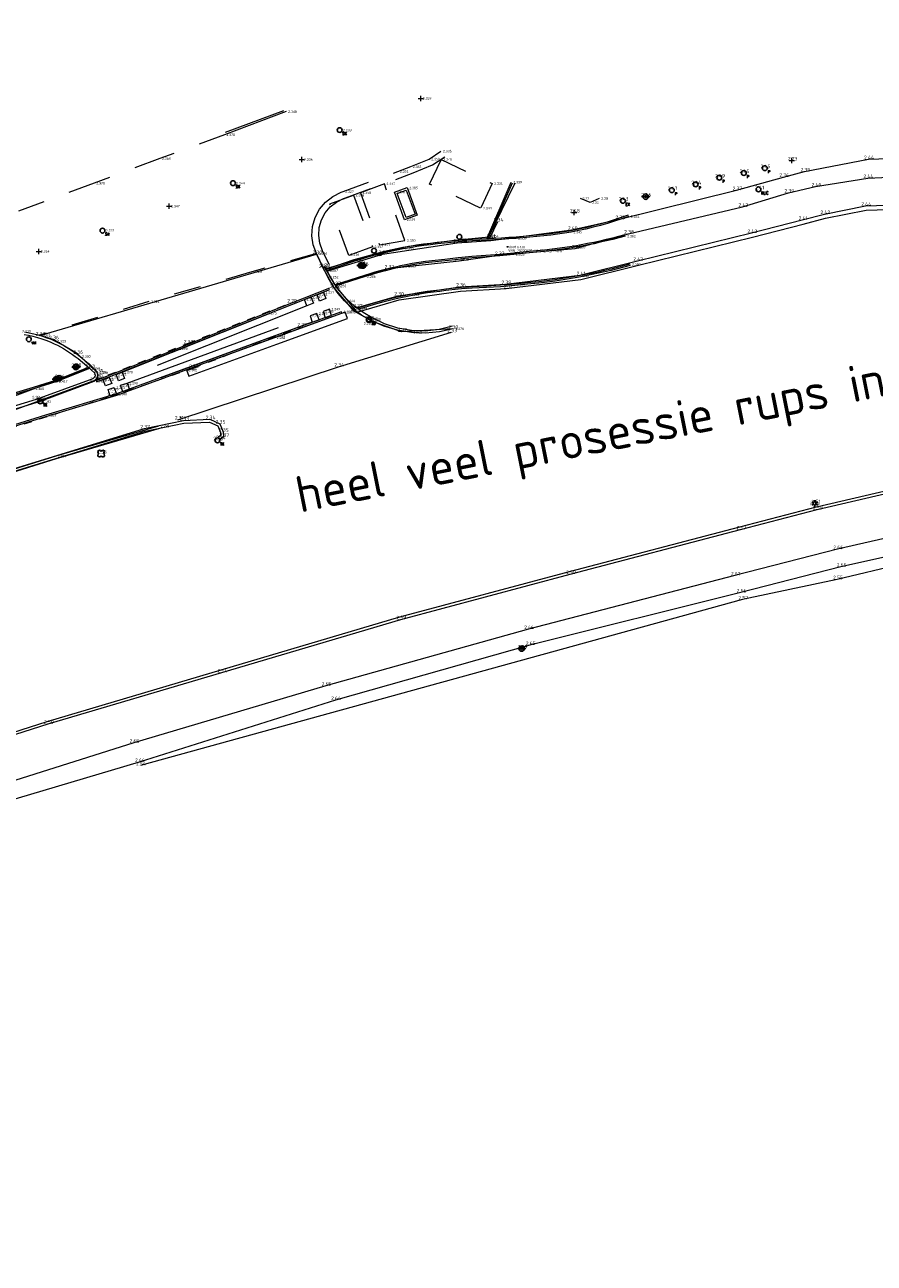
# Model space of a CAD drawing. Header units: metres. Extents: x 152089 to 154194, y 463573 to 464275.
# Tile 14 of 35: x 152684 to 152747, y 463969 to 464061. Entities that reach past the tile are written whole.
import ezdxf
from ezdxf.enums import TextEntityAlignment as Align
from ezdxf.lldxf.tags import DXFTag

# ---------------------------------------------------------------- set-up
doc = ezdxf.new("R2010")
doc.units = ezdxf.units.M
doc.header["$MEASUREMENT"] = 0
doc.linetypes.add('ACAD_ISO03W100', pattern=[30, 12, -18])
doc.linetypes.add('XX-HIDDEN', pattern=[4, 2, -2])
for name, color, linetype, lineweight, true_color in [('B-ME-AL-HOOGTELABEL_HOOGTEMERK-S', 1, 'Continuous', 0, 0xff0000), ('B-ME-VH-KANTOPSLUITING_OPSLUITBAND_100X200-G', 7, 'VH-OPSLUITBAND_100X200', 0, 0xff7fbf), ('B-ME-VH-KANTOPSLUITING_TROTTOIRBAND_135 150-G', 7, 'VH-TROTTOIRBAND_130-150', 0, 0x0099cc), ('B-ME-VH-KANTOPSLUITING_TROTTOIRBAND_180 200-G', 7, 'VH-TROTTOIRBAND_180-200', 0, 0xff7fff), ('B-ME-VH-VERHARDING_KLINKERS-G', 40, 'Continuous', 0, 0xffbf00), ('B-ME-VW-MARKERING-G', 4, 'Continuous', 0, 0x00ffff), ('INFO-KLANT', 1, 'Continuous', 0, 0xff0000)]:
    doc.layers.add(name, color=color, linetype=linetype, lineweight=lineweight, true_color=true_color)
for name, color, linetype in [('B-ME-GR-BOOM-S', 100, 'Continuous'), ('B-ME-IE-MEUBILAIR_LICHTMAST-S', 1, 'Continuous'), ('B-ME-IE-MEUBILAIR_PAAL-S', 1, 'Continuous'), ('B-ME-IE-MEUBILAIR_STRAATKOLK-S', 1, 'Continuous'), ('B-ME-IE-MEUBILAIR_TROTTOIRKOLK-S', 1, 'Continuous'), ('B-ME-IE-MEUBILAIR_VERKEERSBORD-S', 1, 'Continuous'), ('B-ME-IE-MEUBILAIR_VLAGGENMAST-S', 1, 'Continuous'), ('B-ME-KL-DATA_VERKLIKKER-S', 1, 'Continuous'), ('B-ME-KL-ELEKTRA_KAST-S', 1, 'Continuous'), ('B-ME-XX-TEKST-S', 1, 'Continuous'), ('X-XX-AL-MEETPUNT_DATA_HOOGTE-T', 7, 'Continuous')]:
    doc.layers.add(name, color=color, linetype=linetype)
for name, color, linetype, lineweight in [('B-ME-GR-HAAG-G', 100, 'GR-HAAG1', 13), ('B-ME-GW-WATERGANG_INSTEEK-G', 120, 'Continuous', 18), ('B-ME-IE-TERREINAFSCHEIDING_KUNSTMATIG_HEKWERK-G', 202, 'IE-TERREINAFSCHEIDING-KUNSTMATIG', 18), ('B-ME-VH-KANTOPSLUITING_ACHTERKANTBAND-G', 200, 'Continuous', 18), ('B-ME-VH-KANTOPSLUITING_ELEMENT_INRIT-G', 241, 'Continuous', 18), ('B-ME-VH-KANTOPSLUITING_VOORKANTBAND-G', 210, 'Continuous', 18), ('B-ME-VH-MATERIAALGRENS-G', 243, 'XX-HIDDEN', 18), ('B-ME-VH-VERHARDING_ASFALT-G', 2, 'Continuous', 18), ('B-ME-VH-VERHARDING_BETONSTRAATSTEEN-G', 21, 'Continuous', 18), ('B-ME-VH-VERHARDING_TEGEL-G', 24, 'Continuous', 18)]:
    doc.layers.add(name, color=color, linetype=linetype, lineweight=lineweight)
doc.styles.add('18_100', font='romans', dxfattribs={"width": 0.8, "height": 0.18})
doc.styles.add('18_200', font='romans', dxfattribs={"width": 0.8, "height": 0.36})
doc.styles.add('NLCS-ISO-ANNOTATIVE-T18', font='txt', dxfattribs={"height": 1.8})
doc.styles.add('SLK', font='calibri.ttf', dxfattribs={"height": 0.3})
doc.linetypes.add('GR-HAAG1', pattern='A,6,[176,NLCS.SHX,S=0.125,R=0,X=0,Y=0],-2', length=8)
doc.linetypes.add('IE-TERREINAFSCHEIDING-KUNSTMATIG', pattern='A,4,[82,NLCS.SHX,S=0.75,R=90,X=0,Y=0],4,-2', length=10)
tags = doc.linetypes.add('VH-OPSLUITBAND_100X200', pattern=[16, 8, -2, 4, -2]).pattern_tags.tags
tags[10:11] = [DXFTag(74, 4), DXFTag(75, 0), DXFTag(340, '0'), DXFTag(46, 1.0), DXFTag(50, 0.0), DXFTag(44, 0.0), DXFTag(45, 0.0)]
tags[8:9] = [DXFTag(74, 4), DXFTag(75, 0), DXFTag(340, '0'), DXFTag(46, 1.0), DXFTag(50, 0.0), DXFTag(44, 0.0), DXFTag(45, 0.0)]
tags[6:7] = [DXFTag(74, 4), DXFTag(75, 0), DXFTag(340, '0'), DXFTag(46, 1.0), DXFTag(50, 0.0), DXFTag(44, 0.0), DXFTag(45, 0.0)]
tags[4:5] = [DXFTag(74, 4), DXFTag(75, 0), DXFTag(340, '0'), DXFTag(46, 1.0), DXFTag(50, 0.0), DXFTag(44, 0.0), DXFTag(45, 0.0)]
tags = doc.linetypes.add('VH-TROTTOIRBAND_130-150', pattern=[15, 5, -2, 2, -2, 2, -2]).pattern_tags.tags
tags[14:15] = [DXFTag(74, 4), DXFTag(75, 0), DXFTag(340, '0'), DXFTag(46, 1.0), DXFTag(50, 0.0), DXFTag(44, 0.0), DXFTag(45, 0.0)]
tags[12:13] = [DXFTag(74, 4), DXFTag(75, 0), DXFTag(340, '0'), DXFTag(46, 1.0), DXFTag(50, 0.0), DXFTag(44, 0.0), DXFTag(45, 0.0)]
tags[10:11] = [DXFTag(74, 4), DXFTag(75, 0), DXFTag(340, '0'), DXFTag(46, 1.0), DXFTag(50, 0.0), DXFTag(44, 0.0), DXFTag(45, 0.0)]
tags[8:9] = [DXFTag(74, 4), DXFTag(75, 0), DXFTag(340, '0'), DXFTag(46, 1.0), DXFTag(50, 0.0), DXFTag(44, 0.0), DXFTag(45, 0.0)]
tags[6:7] = [DXFTag(74, 4), DXFTag(75, 0), DXFTag(340, '0'), DXFTag(46, 1.0), DXFTag(50, 0.0), DXFTag(44, 0.0), DXFTag(45, 0.0)]
tags[4:5] = [DXFTag(74, 4), DXFTag(75, 0), DXFTag(340, '0'), DXFTag(46, 1.0), DXFTag(50, 0.0), DXFTag(44, 0.0), DXFTag(45, 0.0)]
tags = doc.linetypes.add('VH-TROTTOIRBAND_180-200', pattern=[20, 10, -2, 2, -2, 2, -2]).pattern_tags.tags
tags[14:15] = [DXFTag(74, 4), DXFTag(75, 0), DXFTag(340, '0'), DXFTag(46, 1.0), DXFTag(50, 0.0), DXFTag(44, 0.0), DXFTag(45, 0.0)]
tags[12:13] = [DXFTag(74, 4), DXFTag(75, 0), DXFTag(340, '0'), DXFTag(46, 1.0), DXFTag(50, 0.0), DXFTag(44, 0.0), DXFTag(45, 0.0)]
tags[10:11] = [DXFTag(74, 4), DXFTag(75, 0), DXFTag(340, '0'), DXFTag(46, 1.0), DXFTag(50, 0.0), DXFTag(44, 0.0), DXFTag(45, 0.0)]
tags[8:9] = [DXFTag(74, 4), DXFTag(75, 0), DXFTag(340, '0'), DXFTag(46, 1.0), DXFTag(50, 0.0), DXFTag(44, 0.0), DXFTag(45, 0.0)]
tags[6:7] = [DXFTag(74, 4), DXFTag(75, 0), DXFTag(340, '0'), DXFTag(46, 1.0), DXFTag(50, 0.0), DXFTag(44, 0.0), DXFTag(45, 0.0)]
tags[4:5] = [DXFTag(74, 4), DXFTag(75, 0), DXFTag(340, '0'), DXFTag(46, 1.0), DXFTag(50, 0.0), DXFTag(44, 0.0), DXFTag(45, 0.0)]

# ---------------------------------------------------------------- blocks, each defined once
blk = doc.blocks.new('TROTTOIRKOLK')
at = {"ltscale": 2}
blk.add_ellipse((0, 0), major_axis=(-0.127, 0.127), ratio=1, start_param=3.926991, end_param=10.210176, dxfattribs=at)
at = {"ltscale": 2, "style": '18_100', "width": 0.8}
blk.add_text('TK', height=0.216, dxfattribs=at).set_placement((0.193, -0.375))
at = {"style": '18_200', "width": 0.8}
blk.add_attdef('HOOGTE', (0.214, 0.179), '', height=0.25, dxfattribs=at)
blk = doc.blocks.new('verkeersbord')
blk.add_line((-0.3, 0), (0.3, 0))
for radius in [0.2, 0.0745]:
    blk.add_circle((0, 0), radius)
at = {"style": '18_200', "width": 0.8}
blk.add_attdef('HOOGTE', (0.245, 0.178), '', height=0.25, dxfattribs=at)
blk = doc.blocks.new('boom')
for centre, major_axis, start_param, end_param in [((-0.122, 0.122), (-0.0916, 0.0916), 4.266828, 8.299543), ((0.122, 0.122), (0.0916, 0.0916), 4.266828, 8.299543), ((-0.122, -0.122), (0.0916, 0.0916), 1.125235, 5.15795), ((0.122, -0.122), (-0.0916, 0.0916), 1.125235, 5.15795)]:
    blk.add_ellipse(centre, major_axis=major_axis, ratio=1, start_param=start_param, end_param=end_param)
at = {"style": '18_200', "width": 0.8}
blk.add_attdef('HOOGTE', (0.314, 0.12), '', height=0.25, dxfattribs=at)
blk = doc.blocks.new('hoogtemaat')
at = {"color": 0, "linetype": 'ByBlock'}
for points in [[(-0.2, 0, 0), (0.2, 0, 0)], [(0, -0.2, 0), (0, 0.2, 0)]]:
    blk.add_polyline3d(points, dxfattribs=at)
at = {"style": '18_200', "width": 0.8}
blk.add_attdef('HOOGTE', (0.247, 0.263), '', height=0.25, dxfattribs=at)
blk = doc.blocks.new('electrakast')
at = {"ltscale": 2}
blk.add_ellipse((0, 0), major_axis=(-0.127, 0.127), ratio=1, start_param=3.926991, end_param=10.210176, dxfattribs=at)
at = {"ltscale": 2, "style": '18_100', "width": 0.8}
blk.add_text('EK', height=0.216, dxfattribs=at).set_placement((0.193, -0.375))
at = {"style": '18_200', "width": 0.8}
blk.add_attdef('HOOGTE', (0.197, 0.236), '', height=0.25, dxfattribs=at)
blk = doc.blocks.new('PAAL')
at = {"ltscale": 2}
blk.add_ellipse((0, 0), major_axis=(-0.181, 0), ratio=1, start_param=3.926991, end_param=10.210176, dxfattribs=at)
at = {"ltscale": 2, "style": '18_200', "width": 0.8}
blk.add_text('P', height=0.218, dxfattribs=at).set_placement((0.219, -0.382))
at = {"style": '18_200', "width": 0.8}
blk.add_attdef('HOOGTE', (0.236, 0.203), '', height=0.25, dxfattribs=at)
blk = doc.blocks.new('kabelverklikker')
at = {"ltscale": 2}
blk.add_ellipse((0, 0), major_axis=(-0.127, 0.127), ratio=1, start_param=3.926991, end_param=10.210176, dxfattribs=at)
at = {"ltscale": 2, "style": '18_100', "width": 0.8}
blk.add_text('KLIC', height=0.216, dxfattribs=at).set_placement((0.193, -0.375))
at = {"style": '18_200', "width": 0.8}
blk.add_attdef('HOOGTE', (0.262, 0.124), '', height=0.25, dxfattribs=at)
blk = doc.blocks.new('LICHTMAST')
at = {"ltscale": 0.1}
for p, q in [((-0.11, 0.063), (-0.219, 0.127)), ((0, 0.127), (0, 0.253)), ((0.11, 0.063), (0.219, 0.127)), ((-0.11, -0.063), (-0.219, -0.127)), ((0, -0.127), (0, -0.253)), ((0.11, -0.063), (0.219, -0.127))]:
    blk.add_line(p, q, dxfattribs=at)
blk.add_circle((0, 0), 0.127, dxfattribs=at)
at = {"style": '18_200', "width": 0.8}
blk.add_attdef('HOOGTE', (0.247, 0.242), '', height=0.25, dxfattribs=at)
blk = doc.blocks.new('SAL-TEKST-SO')
at = {"color": 0, "linetype": 'ByBlock', "lineweight": -2, "style": 'NLCS-ISO-ANNOTATIVE-T18'}
blk.add_attdef('TEKST', text='', height=1.8, dxfattribs=at).set_placement((0, 0), align=Align.MIDDLE_CENTER)
blk = doc.blocks.new('vlaggemast')
at = {"ltscale": 2}
blk.add_ellipse((0, 0), major_axis=(-0.127, 0.127), ratio=1, start_param=3.926991, end_param=10.210176, dxfattribs=at)
at = {"ltscale": 2, "style": '18_100', "width": 0.8}
blk.add_text('VM', height=0.216, dxfattribs=at).set_placement((0.193, -0.375))
at = {"style": '18_200', "width": 0.8}
blk.add_attdef('HOOGTE', (0.261, 0.255), '', height=0.25, dxfattribs=at)
blk = doc.blocks.new('STRAATKOLK')
at = {"ltscale": 2}
blk.add_ellipse((0, 0), major_axis=(-0.127, 0.127), ratio=1, start_param=3.926991, end_param=10.210176, dxfattribs=at)
at = {"ltscale": 2, "style": '18_100', "width": 0.8}
blk.add_text('SK', height=0.216, dxfattribs=at).set_placement((0.193, -0.375))
at = {"style": '18_200', "width": 0.8}
blk.add_attdef('HOOGTE', (0.29, 0.211), '', height=0.25, dxfattribs=at)
blk = doc.blocks.new('grondslag')
at = {"color": 0}
for points in [[(-0.25, 0.25, 0), (0.25, 0.25, 0), (0.25, -0.25, 0), (-0.25, -0.25, 0), (-0.25, 0.25, 0)], [(0.25, 0.25, 0), (0, 0, 0)]]:
    blk.add_polyline3d(points, dxfattribs=at)
at = {"style": '18_200', "width": 0.8}
blk.add_attdef('HOOGTE', (0.35, 0.36), '', height=0.25, dxfattribs=at)

msp = doc.modelspace()

# ---------------------------------------------------------------- linework, layer by layer
at = {"layer": 'B-ME-GR-HAAG-G', "ltscale": 0.2}
for points in [[(152708.967, 464039.694), (152712.008, 464040.577), (152716.582, 464041.238), (152719.955, 464041.426), (152725.516, 464042.092), (152729.806, 464043.174), (152738.3, 464045.246), (152742.059, 464046.216), (152743.726, 464046.652), (152746.74, 464047.251), (152753.293, 464047.454)], [(152658.323, 464000.773), (152659.408, 463997.799), (152660.469, 463998.232), (152661.309, 463998.647), (152671.532, 464004.281), (152673.57, 464005.286), (152685.836, 464009.207), (152698.755, 464013.031), (152712.067, 464016.988), (152724.682, 464020.363), (152737.353, 464023.677), (152743.057, 464025.166), (152756.472, 464028.304)]]:
    msp.add_lwpolyline(points, dxfattribs=at)
msp.add_lwpolyline([(152581.294, 463987.192, -0.369072), (152580.902, 463987.292, -0.198298), (152581.233, 463988.321), (152582.642, 463989.39), (152583.828, 463990.128), (152593.742, 463994.556), (152604.723, 463999.144), (152617.389, 464004.341), (152627.93, 464008.497), (152638.247, 464012.551), (152645.441, 464015.207), (152659.449, 464020.141), (152667.429, 464022.769), (152673.059, 464024.613), (152683.713, 464027.924), (152693.102, 464030.801), (152695.989, 464031.414), (152697.891, 464031.49), (152698.508, 464031.216), (152698.708, 464030.71), (152698.729, 464030.481), (152698.571, 464030.368)], format="xyb", dxfattribs=at)
at = {"layer": 'B-ME-GW-WATERGANG_INSTEEK-G'}
for points in [[(152726.885, 464048.129), (152726.204, 464047.829), (152725.495, 464048.119)], [(152848.243, 464037.344), (152852.785, 464037.565), (152848.243, 464037.344), (152841.437, 464036.832), (152828.057, 464035.436), (152814.292, 464033.486), (152800.145, 464031.064), (152786.677, 464028.699), (152772.579, 464026.121), (152758.953, 464023.189), (152744.596, 464019.779), (152737.552, 464018.27), (152692.757, 464005.925)]]:
    msp.add_lwpolyline(points, dxfattribs=at)
at = {"layer": 'B-ME-IE-TERREINAFSCHEIDING_KUNSTMATIG_HEKWERK-G'}
msp.add_lwpolyline([(152706.604, 464042.912), (152709.985, 464043.934), (152712.695, 464044.587), (152716.114, 464045.036), (152718.683, 464045.28), (152720.642, 464049.285)], dxfattribs=at)
at = {"layer": 'B-ME-IE-TERREINAFSCHEIDING_KUNSTMATIG_HEKWERK-G', "ltscale": 0.2}
msp.add_lwpolyline([(152718.753, 464045.183), (152719.349, 464046.411)], dxfattribs=at)
at = {"layer": 'B-ME-VH-KANTOPSLUITING_ACHTERKANTBAND-G'}
msp.add_lwpolyline([(152708.748, 464039.837), (152707.319, 464041.582), (152706.445, 464043.033)], dxfattribs=at)
at = {"layer": 'B-ME-VH-KANTOPSLUITING_ELEMENT_INRIT-G'}
msp.add_lwpolyline([(152685.27, 464037.927), (152705.853, 464043.981), (152706.342, 464042.946)], dxfattribs=at)
at = {"layer": 'B-ME-VH-KANTOPSLUITING_OPSLUITBAND_100X200-G'}
msp.add_line((152718.635, 464045.14), (152720.437, 464049.305), dxfattribs=at)
for points in [[(152729.053, 464046.885), (152728.531, 464046.704), (152728.006, 464046.533), (152727.478, 464046.373), (152726.946, 464046.223), (152726.412, 464046.083), (152725.875, 464045.954), (152725.336, 464045.835), (152724.796, 464045.727), (152724.289, 464045.639), (152723.781, 464045.564), (152723.27, 464045.499), (152722.758, 464045.443), (152722.244, 464045.393), (152721.73, 464045.347), (152720.7, 464045.259), (152720.163, 464045.218), (152719.626, 464045.186), (152718.547, 464045.136), (152717.467, 464045.085), (152716.926, 464045.05), (152716.386, 464045.005), (152715.358, 464044.904), (152714.844, 464044.848), (152714.33, 464044.788), (152713.817, 464044.722), (152713.305, 464044.648), (152712.794, 464044.566), (152712.285, 464044.473), (152711.825, 464044.38), (152711.366, 464044.281), (152710.909, 464044.176), (152710.453, 464044.064), (152709.999, 464043.946), (152709.546, 464043.822), (152709.096, 464043.691), (152708.646, 464043.553), (152706.615, 464042.865)], [(152728.79, 464045.421), (152728.33, 464045.298), (152727.87, 464045.18), (152727.408, 464045.069), (152726.945, 464044.962), (152726.48, 464044.861), (152726.014, 464044.766), (152725.548, 464044.676), (152725.08, 464044.591), (152724.517, 464044.5), (152723.952, 464044.42), (152723.385, 464044.35), (152722.816, 464044.287), (152721.676, 464044.174), (152720.535, 464044.063), (152720.018, 464044.013), (152719.5, 464043.968), (152718.463, 464043.885), (152717.425, 464043.8), (152716.906, 464043.752), (152716.387, 464043.699), (152715.415, 464043.596), (152714.441, 464043.488), (152713.955, 464043.428), (152713.469, 464043.36), (152712.984, 464043.282), (152712.502, 464043.192), (152712.114, 464043.112), (152711.728, 464043.027), (152711.343, 464042.937), (152710.959, 464042.841), (152710.576, 464042.74), (152710.195, 464042.634), (152709.815, 464042.523), (152709.438, 464042.406), (152707.251, 464041.708)], [(152729.196, 464043.13), (152728.726, 464043.006), (152728.254, 464042.887), (152727.781, 464042.773), (152727.306, 464042.663), (152726.83, 464042.558), (152726.354, 464042.458), (152725.876, 464042.363), (152725.398, 464042.273), (152724.802, 464042.169), (152724.205, 464042.073), (152723.607, 464041.986), (152723.008, 464041.906), (152722.408, 464041.833), (152721.808, 464041.765), (152720.606, 464041.642), (152720.079, 464041.598), (152719.551, 464041.564), (152718.497, 464041.511), (152717.971, 464041.486), (152717.445, 464041.457), (152716.922, 464041.42), (152716.399, 464041.372), (152715.484, 464041.272), (152715.027, 464041.217), (152714.571, 464041.158), (152714.116, 464041.094), (152713.663, 464041.023), (152713.21, 464040.946), (152712.759, 464040.862), (152712.268, 464040.761), (152711.778, 464040.652), (152711.29, 464040.536), (152710.803, 464040.413), (152710.318, 464040.282), (152709.836, 464040.144), (152709.356, 464039.999), (152708.989, 464039.882)], [(152688.942, 464035.572), (152686.518, 464034.6), (152684.777, 464034.058), (152677.325, 464031.832), (152669.953, 464029.539), (152662.027, 464026.951), (152656.309, 464024.957), (152649.994, 464022.77), (152642.618, 464020.159), (152635.287, 464017.361), (152627.47, 464014.337)]]:
    msp.add_lwpolyline(points, dxfattribs=at)
at = {"layer": 'B-ME-VH-KANTOPSLUITING_TROTTOIRBAND_135 150-G'}
msp.add_line((152703.402, 464054.644), (152699.068, 464053.045), dxfattribs=at)
msp.add_lwpolyline([(152712.518, 464046.706), (152711.856, 464048.488), (152712.523, 464048.736), (152713.186, 464046.954), (152712.518, 464046.706)], close=True, dxfattribs=at)
at = {"layer": 'B-ME-VH-KANTOPSLUITING_TROTTOIRBAND_180 200-G'}
for points in [[(152715.984, 464038.63), (152714.981, 464038.374), (152713.952, 464038.262), (152712.918, 464038.297), (152711.905, 464038.476), (152710.928, 464038.795), (152710.005, 464039.247), (152709.322, 464039.639), (152708.686, 464040.103), (152708.104, 464040.633), (152707.418, 464041.44), (152706.857, 464042.338), (152706.529, 464043.052)], [(152684.105, 464038.01), (152684.437, 464037.949), (152684.766, 464037.875), (152685.093, 464037.789), (152685.416, 464037.689), (152685.735, 464037.577), (152686.048, 464037.453), (152686.356, 464037.317), (152686.589, 464037.203), (152686.819, 464037.081), (152687.045, 464036.951), (152687.267, 464036.815), (152687.485, 464036.673), (152687.7, 464036.525), (152687.912, 464036.373), (152688.12, 464036.218), (152688.452, 464035.956), (152688.773, 464035.681), (152689.084, 464035.395), (152689.384, 464035.097)], [(152689.356, 464035.096), (152689.388, 464034.981), (152689.368, 464034.864), (152689.305, 464034.773), (152689.21, 464034.715), (152684.997, 464033.159), (152677.527, 464030.871)], [(152694.185, 464031.003), (152686.496, 464028.748), (152678.949, 464026.383), (152671.723, 464024.12), (152664.526, 464021.773), (152657.66, 464019.459), (152652.413, 464017.589), (152644.672, 464014.859), (152637.095, 464012.01), (152629.509, 464009.103), (152623.394, 464006.681), (152617.442, 464004.33), (152612.669, 464002.377), (152608.445, 464000.618)]]:
    msp.add_lwpolyline(points, dxfattribs=at)
at = {"layer": 'B-ME-VH-KANTOPSLUITING_VOORKANTBAND-G'}
for points in [[(152707.263, 464041.668), (152711.221, 464042.907), (152716.462, 464043.487), (152719.433, 464043.903), (152725.112, 464044.405), (152729.057, 464045.505), (152737.553, 464047.503), (152740.977, 464048.556), (152742.987, 464049.018), (152746.871, 464049.653), (152753.068, 464049.939)], [(152715.977, 464038.426), (152712.173, 464038.198), (152710.034, 464038.979), (152708.664, 464039.742), (152707.164, 464041.469), (152706.342, 464042.946)]]:
    msp.add_lwpolyline(points, dxfattribs=at)
for points in [[(152629.452, 464018.039), (152626.926, 464013.828, 0.707538), (152627.542, 464013.197), (152637, 464016.697), (152643.651, 464019.312), (152657.11, 464024.004), (152665.532, 464026.885), (152670.792, 464028.513), (152683.122, 464032.286), (152689.257, 464034.547, 0.453268), (152689.542, 464035.18), (152688.076, 464036.562), (152686.277, 464037.639), (152685.27, 464037.927)], [(152581.382, 463987.013, -0.402312), (152580.707, 463987.227, -0.209901), (152581.095, 463988.468), (152582.529, 463989.555), (152583.734, 463990.305), (152593.663, 463994.74), (152604.646, 463999.329), (152617.314, 464004.527), (152627.857, 464008.683), (152638.176, 464012.738), (152645.373, 464015.395), (152659.384, 464020.33), (152667.367, 464022.959), (152672.998, 464024.804), (152683.654, 464028.115), (152693.052, 464030.995), (152695.964, 464031.613), (152697.93, 464031.692), (152698.664, 464031.366), (152698.904, 464030.757), (152698.939, 464030.385), (152698.688, 464030.205)], [(152758.233, 464025.134), (152744.612, 464022.024), (152736.985, 464020.061), (152721.618, 464016.072), (152706.547, 464011.846), (152692.259, 464007.605), (152681.447, 464004.189), (152677.705, 464003.051, 0.427998), (152676.422, 464001.136), (152676.813, 464000.249)]]:
    msp.add_lwpolyline(points, format="xyb", dxfattribs=at)
at = {"layer": 'B-ME-VH-MATERIAALGRENS-G'}
for points in [[(152699.003, 464052.87), (152694.211, 464051.102), (152689.318, 464049.274), (152689.318, 464049.274), (152683.278, 464047.041), (152676.267, 464044.431)], [(152706.36, 464042.987), (152705.855, 464044.023), (152705.618, 464044.673), (152705.521, 464045.36), (152705.568, 464046.051), (152705.759, 464046.717), (152706.083, 464047.329), (152706.528, 464047.861), (152707.073, 464048.288), (152707.695, 464048.593), (152707.84, 464048.646), (152711.912, 464050.138), (152712.869, 464050.499), (152714.247, 464051.064), (152715.117, 464051.653)], [(152706.81, 464043.207), (152706.304, 464044.242), (152706.103, 464044.795), (152706.02, 464045.377), (152706.061, 464045.964), (152706.222, 464046.53), (152706.498, 464047.05), (152706.875, 464047.502), (152707.339, 464047.865), (152707.867, 464048.124), (152708.011, 464048.176), (152712.087, 464049.669), (152713.052, 464050.033), (152714.485, 464050.621), (152715.398, 464051.238)], [(152705.855, 464044.023), (152701.042, 464042.662), (152693.393, 464040.451), (152685.227, 464037.954)]]:
    msp.add_lwpolyline(points, dxfattribs=at)
for points in [[(152715.135, 464051.024), (152718.922, 464049.243), (152718.063, 464047.415), (152714.275, 464049.196), (152715.135, 464051.024)], [(152710.537, 464044.673), (152712.429, 464044.996), (152710.912, 464049.213), (152709.124, 464048.556), (152710.537, 464044.673)], [(152708.619, 464048.375), (152710.023, 464044.537), (152708.262, 464043.892), (152706.858, 464047.73), (152708.619, 464048.375)]]:
    msp.add_lwpolyline(points, close=True, dxfattribs=at)
at = {"layer": 'B-ME-VH-MATERIAALGRENS-G', "ltscale": 0.3}
for points in [[(152689.257, 464034.547), (152696.272, 464037.33), (152703.986, 464040.375)], [(152573.001, 463989.247), (152582.975, 463993.292), (152592.138, 463997.373), (152604.13, 464002.452), (152612.247, 464005.732), (152626.911, 464011.436), (152637.36, 464015.472), (152644.17, 464018.153), (152657.891, 464023.016), (152658.895, 464023.158), (152666.141, 464025.768), (152672.377, 464027.835), (152682.968, 464030.995), (152690.591, 464033.405), (152696.68, 464035.503), (152704.713, 464038.593)]]:
    msp.add_lwpolyline(points, dxfattribs=at)
at = {"layer": 'B-ME-VH-VERHARDING_ASFALT-G'}
for points in [[(152695.55, 464031.661), (152707.497, 464035.605), (152715.892, 464038.175)], [(152583.788, 463968.873), (152593.505, 463973.399), (152597.99, 463975.538), (152603.68, 463978.185), (152609.419, 463980.743), (152611.113, 463981.309), (152613.646, 463981.982), (152624.575, 463984.378), (152624.981, 463984.454), (152637.31, 463989.364), (152646.467, 463992.919), (152654.593, 463995.872), (152659.291, 463997.535), (152660.551, 463998.05), (152661.402, 463998.47), (152671.627, 464004.105), (152673.631, 464005.095), (152685.895, 464009.016), (152698.812, 464012.839), (152712.121, 464016.796), (152724.733, 464020.17), (152737.404, 464023.484), (152743.105, 464024.972), (152756.516, 464028.109)], [(152758.716, 464023.787), (152744.863, 464020.711), (152737.413, 464018.794), (152721.739, 464014.891), (152707.266, 464010.797), (152692.668, 464006.175), (152682.505, 464003.134), (152678.354, 464001.555), (152678.576, 464000.987), (152676.813, 464000.249)]]:
    msp.add_lwpolyline(points, dxfattribs=at)
at = {"layer": 'B-ME-VH-VERHARDING_BETONSTRAATSTEEN-G'}
msp.add_lwpolyline([(152627.408, 464014.276), (152636.657, 464017.684), (152643.06, 464020.15), (152656.423, 464024.817), (152665.106, 464027.829), (152670.912, 464029.654), (152682.813, 464033.21), (152688.964, 464035.511)], dxfattribs=at)
at = {"layer": 'B-ME-VH-VERHARDING_KLINKERS-G'}
for p, q in [((152703.599, 464054.592), (152699.003, 464052.87)), ((152718.524, 464045.135), (152720.346, 464049.344))]:
    msp.add_line(p, q, dxfattribs=at)
msp.add_lwpolyline([(152712.412, 464046.536), (152711.658, 464048.594), (152712.594, 464048.936), (152713.347, 464046.878), (152712.412, 464046.536)], close=True, dxfattribs=at)
for points in [[(152716.035, 464038.423), (152715.008, 464038.203), (152713.962, 464038.113), (152712.913, 464038.155), (152711.88, 464038.326), (152710.875, 464038.625), (152709.916, 464039.046), (152709.204, 464039.453), (152708.543, 464039.94), (152707.943, 464040.5), (152707.468, 464041.048), (152707.052, 464041.642), (152706.698, 464042.275), (152706.36, 464042.987)], [(152684.152, 464038.196), (152684.487, 464038.136), (152684.82, 464038.063), (152685.15, 464037.977), (152685.477, 464037.879), (152685.799, 464037.768), (152686.117, 464037.645), (152686.428, 464037.51), (152686.672, 464037.392), (152686.912, 464037.266), (152687.147, 464037.133), (152687.379, 464036.992), (152687.606, 464036.844), (152687.83, 464036.691), (152688.05, 464036.533), (152688.266, 464036.37), (152688.438, 464036.235), (152688.607, 464036.097), (152688.773, 464035.955), (152688.936, 464035.81), (152689.096, 464035.662), (152689.253, 464035.511), (152689.407, 464035.356), (152689.558, 464035.198)], [(152688.979, 464035.479), (152686.552, 464034.506), (152684.806, 464033.962), (152677.354, 464031.736), (152669.984, 464029.443), (152662.059, 464026.857), (152656.342, 464024.863), (152650.027, 464022.676), (152642.652, 464020.065), (152635.322, 464017.267), (152627.382, 464014.195)], [(152689.55, 464035.184), (152689.602, 464034.988), (152689.573, 464034.786), (152689.468, 464034.614), (152689.303, 464034.497), (152685.314, 464033.024), (152677.58, 464030.66)], [(152694.115, 464031.185), (152686.462, 464028.946), (152678.916, 464026.59), (152671.569, 464024.288), (152664.489, 464021.94), (152657.623, 464019.656), (152652.347, 464017.76), (152644.636, 464015.057), (152637.031, 464012.201), (152629.483, 464009.295), (152623.304, 464006.884), (152617.371, 464004.484), (152612.613, 464002.555), (152608.345, 464000.814)]]:
    msp.add_lwpolyline(points, dxfattribs=at)
at = {"layer": 'B-ME-VH-VERHARDING_TEGEL-G'}
for points in [[(152708.877, 464040.005), (152711.939, 464040.894), (152716.55, 464041.561), (152719.927, 464041.749), (152725.457, 464042.411), (152729.728, 464043.488), (152738.221, 464045.56), (152741.978, 464046.529), (152743.653, 464046.968), (152746.703, 464047.574), (152753.285, 464047.778), (152756.448, 464047.832), (152762.361, 464048.46), (152763.784, 464048.664), (152775.874, 464051.076), (152785.661, 464052.932), (152799.737, 464055.409), (152811.231, 464057.262), (152816.983, 464058.308), (152819.983, 464059.138), (152824.505, 464061.059)], [(152706.712, 464042.75), (152710.772, 464043.982), (152716.327, 464044.826), (152718.82, 464045.005), (152724.863, 464045.791), (152728.402, 464046.584), (152737.111, 464048.74), (152740.591, 464049.726), (152742.17, 464050.129), (152746.914, 464051.045), (152753.077, 464051.248)], [(152729.086, 464046.79), (152728.563, 464046.609), (152728.036, 464046.438), (152727.506, 464046.277), (152726.972, 464046.126), (152726.436, 464045.986), (152725.898, 464045.856), (152725.357, 464045.737), (152724.814, 464045.629), (152724.305, 464045.54), (152723.795, 464045.465), (152723.282, 464045.4), (152722.768, 464045.343), (152722.254, 464045.293), (152721.739, 464045.247), (152720.709, 464045.159), (152720.17, 464045.118), (152719.631, 464045.086), (152718.552, 464045.036), (152717.472, 464044.985), (152716.933, 464044.95), (152716.395, 464044.905), (152715.368, 464044.804), (152714.855, 464044.749), (152714.342, 464044.689), (152713.831, 464044.623), (152713.32, 464044.549), (152712.811, 464044.467), (152712.304, 464044.374), (152711.845, 464044.282), (152711.388, 464044.184), (152710.932, 464044.079), (152710.477, 464043.967), (152710.025, 464043.849), (152709.573, 464043.725), (152709.124, 464043.595), (152708.677, 464043.458), (152706.657, 464042.774)], [(152728.816, 464045.324), (152728.356, 464045.201), (152727.894, 464045.083), (152727.431, 464044.971), (152726.966, 464044.865), (152726.501, 464044.763), (152726.034, 464044.668), (152725.566, 464044.578), (152725.097, 464044.493), (152724.532, 464044.401), (152723.965, 464044.321), (152723.396, 464044.251), (152722.827, 464044.187), (152721.686, 464044.074), (152720.545, 464043.963), (152720.027, 464043.914), (152719.508, 464043.869), (152718.471, 464043.786), (152717.434, 464043.7), (152716.915, 464043.653), (152716.398, 464043.599), (152715.425, 464043.496), (152714.453, 464043.389), (152713.968, 464043.329), (152713.484, 464043.261), (152713.001, 464043.183), (152712.521, 464043.094), (152712.135, 464043.014), (152711.75, 464042.93), (152711.366, 464042.839), (152710.984, 464042.744), (152710.602, 464042.643), (152710.222, 464042.538), (152709.844, 464042.427), (152709.467, 464042.311), (152707.305, 464041.62)], [(152729.171, 464043.227), (152728.701, 464043.103), (152728.23, 464042.984), (152727.758, 464042.87), (152727.284, 464042.761), (152726.809, 464042.656), (152726.334, 464042.556), (152725.857, 464042.461), (152725.38, 464042.371), (152724.786, 464042.267), (152724.19, 464042.172), (152723.593, 464042.085), (152722.995, 464042.005), (152722.396, 464041.932), (152721.797, 464041.864), (152720.597, 464041.742), (152720.071, 464041.698), (152719.545, 464041.664), (152718.492, 464041.611), (152717.965, 464041.586), (152717.439, 464041.556), (152716.913, 464041.519), (152716.389, 464041.471), (152715.473, 464041.371), (152715.015, 464041.316), (152714.558, 464041.257), (152714.102, 464041.193), (152713.647, 464041.122), (152713.193, 464041.045), (152712.74, 464040.96), (152712.247, 464040.859), (152711.756, 464040.75), (152711.266, 464040.633), (152710.778, 464040.51), (152710.292, 464040.379), (152709.808, 464040.24), (152709.326, 464040.094), (152708.889, 464039.955)]]:
    msp.add_lwpolyline(points, dxfattribs=at)
at = {"layer": 'B-ME-VH-VERHARDING_TEGEL-G', "linetype": 'ACAD_ISO03W100'}
for points in [[(152691.397, 464035.199), (152704.961, 464040.605)], [(152705.15, 464040.142), (152691.573, 464034.731)], [(152691.778, 464034.386), (152705.377, 464039.385)], [(152705.547, 464038.915), (152691.931, 464033.926)]]:
    msp.add_lwpolyline(points, dxfattribs=at)
at = {"layer": 'B-ME-VH-VERHARDING_TEGEL-G'}
for points in [[(152704.961, 464040.605), (152705.434, 464040.797), (152705.623, 464040.334), (152705.15, 464040.142), (152704.961, 464040.605)], [(152705.896, 464040.959), (152706.367, 464041.152), (152706.556, 464040.689), (152706.085, 464040.497), (152705.896, 464040.959)], [(152696.351, 464034.894), (152702.918, 464037.29), (152708.153, 464039.193), (152707.982, 464039.663), (152702.746, 464037.76), (152696.18, 464035.363)], [(152705.878, 464039.567), (152705.377, 464039.385), (152705.547, 464038.915), (152706.049, 464039.097), (152705.878, 464039.567)], [(152706.82, 464039.891), (152706.342, 464039.726), (152706.506, 464039.254), (152706.983, 464039.419), (152706.82, 464039.891)], [(152690.945, 464035.029), (152691.397, 464035.199), (152691.573, 464034.731), (152691.121, 464034.561), (152690.945, 464035.029)], [(152689.977, 464034.634), (152690.438, 464034.823), (152690.628, 464034.361), (152690.168, 464034.171), (152689.977, 464034.634)], [(152690.354, 464033.901), (152690.817, 464034.049), (152690.969, 464033.573), (152690.506, 464033.425), (152690.354, 464033.901)], [(152691.289, 464034.223), (152691.778, 464034.386), (152691.936, 464033.911), (152691.447, 464033.748), (152691.289, 464034.223)]]:
    msp.add_lwpolyline(points, close=True, dxfattribs=at)
at = {"layer": 'B-ME-VW-MARKERING-G'}
for points in [[(152706.826, 464041.445), (152702.103, 464039.59), (152695.488, 464036.945), (152689.458, 464034.583), (152689.494, 464034.49), (152695.525, 464036.852), (152702.14, 464039.497), (152706.862, 464041.352)], [(152677.988, 464029.51), (152685.734, 464031.907), (152691.006, 464033.48), (152702.784, 464037.814), (152707.741, 464039.585), (152707.708, 464039.679), (152702.75, 464037.908), (152690.975, 464033.575), (152685.705, 464032.003), (152677.958, 464029.605)]]:
    msp.add_lwpolyline(points, dxfattribs=at)

# ---------------------------------------------------------------- block references
at = {"layer": 'B-ME-AL-HOOGTELABEL_HOOGTEMERK-S'}
for p in [(152713.611, 464055.573), (152704.776, 464051.021), (152741.213, 464050.956), (152694.896, 464047.561), (152725.035, 464047.077), (152685.194, 464044.185)]:
    msp.add_blockref('hoogtemaat', p, dxfattribs=at)
at = {"layer": 'B-ME-GR-BOOM-S'}
msp.add_blockref('boom', (152689.842, 464029.139), dxfattribs=at)
at = {"layer": 'B-ME-IE-MEUBILAIR_LICHTMAST-S'}
msp.add_blockref('LICHTMAST', (152742.922, 464025.43), dxfattribs=at)
at = {"layer": 'B-ME-IE-MEUBILAIR_PAAL-S'}
for p in [(152739.209, 464050.385), (152735.827, 464049.676), (152737.646, 464050.025), (152732.293, 464048.745), (152734.066, 464049.179)]:
    msp.add_blockref('PAAL', p, dxfattribs=at)
at = {"layer": 'B-ME-IE-MEUBILAIR_STRAATKOLK-S'}
for p in [(152707.584, 464053.22), (152699.646, 464049.272), (152689.939, 464045.738)]:
    msp.add_blockref('STRAATKOLK', p, dxfattribs=at)
at = {"layer": 'B-ME-IE-MEUBILAIR_TROTTOIRKOLK-S'}
for p in [(152709.749, 464039.077), (152709.764, 464039.136), (152685.312, 464033.044), (152685.314, 464033.024), (152698.494, 464030.128)]:
    msp.add_blockref('TROTTOIRKOLK', p, dxfattribs=at)
at = {"layer": 'B-ME-IE-MEUBILAIR_VERKEERSBORD-S'}
for p in [(152730.345, 464048.264), (152709.162, 464043.139), (152709.319, 464043.132), (152687.957, 464035.584), (152687.992, 464035.606), (152686.5, 464034.688), (152686.72, 464034.749), (152721.127, 464014.627)]:
    msp.add_blockref('verkeersbord', p, dxfattribs=at)
at = {"layer": 'B-ME-IE-MEUBILAIR_VLAGGENMAST-S'}
for p in [(152716.487, 464045.272), (152710.133, 464044.241), (152684.46, 464037.648)]:
    msp.add_blockref('vlaggemast', p, dxfattribs=at)
at = {"layer": 'B-ME-KL-DATA_VERKLIKKER-S'}
msp.add_blockref('kabelverklikker', (152738.735, 464048.806), dxfattribs=at)
at = {"layer": 'B-ME-KL-ELEKTRA_KAST-S'}
msp.add_blockref('electrakast', (152728.653, 464047.957), dxfattribs=at)
at = {"layer": 'B-ME-XX-TEKST-S'}
ref = msp.add_blockref('SAL-TEKST-SO', (152768.183, 464046.82), dxfattribs=dict(at, xscale=1.5, yscale=1.5, zscale=1.5, rotation=11.28966942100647))
ref.add_attrib('TEKST', 'heel veel prosessie rups in bijna alle eiken', dxfattribs={"layer": '0', "color": 0, "linetype": 'ByBlock', "lineweight": -2, "height": 2.7, "rotation": 11.28967, "style": 'NLCS-ISO-ANNOTATIVE-T18'}).set_placement((152739.032, 464032.968), align=Align.MIDDLE_CENTER)
at = {"layer": 'B-ME-XX-TEKST-S', "xscale": 0.15, "yscale": 0.15, "zscale": 0.15}
msp.add_blockref('SAL-TEKST-SO', (152742.922, 464025.43), dxfattribs=at).add_auto_attribs({'TEKST': 'info'})
at = {"layer": 'INFO-KLANT'}
for xscale, yscale, zscale in [(0.1, 0.1, 0.1), (0.01, 0.01, 0.01)]:
    msp.add_blockref('grondslag', (152720.074, 464044.52), dxfattribs=dict(at, xscale=xscale, yscale=yscale, zscale=zscale))

# ---------------------------------------------------------------- texts
at = {"layer": 'B-ME-AL-HOOGTELABEL_HOOGTEMERK-S', "style": 'SLK'}
for s, p in [('2.329', (152713.761, 464055.483)), ('2.336', (152704.926, 464050.931)), ('2.347', (152695.046, 464047.471)), ('2.314', (152685.344, 464044.095))]:
    msp.add_text(s, height=0.18, dxfattribs=at).set_placement(p)
at = {"layer": 'B-ME-GW-WATERGANG_INSTEEK-G', "style": 'SLK'}
for s, p in [('2.22', (152725.645, 464048.029)), ('2.35', (152726.354, 464047.739)), ('2.28', (152727.035, 464048.039))]:
    msp.add_text(s, height=0.18, dxfattribs=at).set_placement(p)
at = {"layer": 'B-ME-IE-MEUBILAIR_STRAATKOLK-S', "style": 'SLK'}
for s, p in [('2.233', (152707.824, 464053.13)), ('2.244', (152699.886, 464049.182)), ('2.222', (152690.179, 464045.648))]:
    msp.add_text(s, height=0.18, dxfattribs=at).set_placement(p)
at = {"layer": 'B-ME-IE-MEUBILAIR_TROTTOIRKOLK-S', "style": 'SLK'}
for s, p in [('2.200', (152710.004, 464039.046)), ('2.161', (152684.707, 464033.259))]:
    msp.add_text(s, height=0.18, dxfattribs=at).set_placement(p)
at = {"layer": 'B-ME-VH-MATERIAALGRENS-G', "style": 'SLK'}
for s, p in [('2.378', (152699.153, 464052.78)), ('2.336', (152715.267, 464051.563)), ('2.368', (152694.361, 464051.012)), ('2.363', (152713.019, 464050.409)), ('2.350', (152714.397, 464050.974)), ('2.340', (152715.285, 464050.934)), ('2.351', (152712.062, 464050.048)), ('2.371', (152689.468, 464049.184)), ('2.371', (152689.477, 464049.184)), ('2.327', (152707.99, 464048.556)), ('2.347', (152711.062, 464049.123)), ('2.331', (152719.072, 464049.153)), ('2.358', (152708.769, 464048.285)), ('2.358', (152709.274, 464048.466)), ('2.344', (152718.243, 464047.311)), ('2.350', (152712.579, 464044.906)), ('2.276', (152706.005, 464043.933)), ('2.276', (152706.005, 464043.933)), ('2.316', (152708.388, 464043.868)), ('2.357', (152710.173, 464044.447)), ('2.351', (152710.687, 464044.583)), ('2.304', (152701.192, 464042.572)), ('2.263', (152706.51, 464042.897)), ('2.321', (152693.543, 464040.361)), ('2.323', (152685.415, 464037.876)), ('2.321', (152696.307, 464035.371))]:
    msp.add_text(s, height=0.18, dxfattribs=at).set_placement(p)
at = {"layer": 'B-ME-VH-VERHARDING_KLINKERS-G', "style": 'SLK'}
for s, p in [('2.348', (152703.749, 464054.502)), ('2.378', (152699.153, 464052.78)), ('2.376', (152711.808, 464048.504)), ('2.385', (152712.754, 464048.817)), ('2.339', (152720.496, 464049.254)), ('2.379', (152712.562, 464046.446)), ('2.354', (152718.759, 464045.24)), ('2.263', (152706.51, 464042.897)), ('2.252', (152706.848, 464042.185)), ('2.246', (152708.093, 464040.41)), ('2.210', (152709.373, 464038.734)), ('2.278', (152716.185, 464038.333)), ('2.319', (152683.965, 464038.153)), ('2.323', (152686.578, 464037.42)), ('2.262', (152713.063, 464038.065)), ('2.300', (152688.416, 464036.28)), ('2.390', (152689.129, 464035.389)), ('2.286', (152689.7, 464035.094)), ('2.266', (152689.708, 464035.108)), ('2.258', (152689.723, 464034.696)), ('2.408', (152684.956, 464033.872)), ('2.417', (152686.702, 464034.416)), ('2.258', (152689.453, 464034.407)), ('2.161', (152685.464, 464032.934)), ('2.298', (152694.265, 464031.095)), ('2.339', (152686.612, 464028.856))]:
    msp.add_text(s, height=0.18, dxfattribs=at).set_placement(p)
at = {"layer": 'B-ME-VH-VERHARDING_TEGEL-G', "style": 'SLK'}
for s, p in [('2.352', (152729.236, 464046.7)), ('2.343', (152716.545, 464044.815)), ('2.339', (152720.859, 464045.069)), ('2.345', (152724.964, 464045.539)), ('2.362', (152728.966, 464045.234)), ('2.292', (152712.454, 464044.284)), ('2.335', (152720.695, 464043.873)), ('2.357', (152725.247, 464044.403)), ('2.285', (152708.827, 464043.368)), ('2.317', (152712.671, 464043.004)), ('2.328', (152716.548, 464043.509)), ('2.390', (152729.321, 464043.137)), ('2.267', (152706.822, 464042.689)), ('2.286', (152709.617, 464042.221)), ('2.367', (152725.53, 464042.281)), ('2.255', (152707.439, 464041.525)), ('2.330', (152716.539, 464041.381)), ('2.360', (152720.747, 464041.652)), ('2.255', (152705.111, 464040.515)), ('2.260', (152705.584, 464040.707)), ('2.251', (152706.046, 464040.869)), ('2.251', (152706.517, 464041.062)), ('2.289', (152712.89, 464040.87)), ('2.247', (152705.527, 464039.295)), ('2.246', (152706.028, 464039.477)), ('2.245', (152706.492, 464039.636)), ('2.249', (152706.97, 464039.801)), ('2.230', (152708.132, 464039.573)), ('2.244', (152708.997, 464039.851)), ('2.266', (152702.896, 464037.67)), ('2.270', (152690.588, 464034.733)), ('2.271', (152691.095, 464034.939)), ('2.270', (152691.547, 464035.109)), ('2.302', (152696.33, 464035.273)), ('2.258', (152690.127, 464034.544)), ('2.279', (152690.504, 464033.811)), ('2.281', (152690.967, 464033.959)), ('2.287', (152691.439, 464034.133)), ('2.290', (152691.928, 464034.296))]:
    msp.add_text(s, height=0.18, dxfattribs=at).set_placement(p)
at = {"layer": 'B-ME-VW-MARKERING-G', "style": 'SLK'}
for s, p in [('2.235', (152706.976, 464041.355)), ('2.275', (152702.253, 464039.5)), ('2.236', (152707.858, 464039.589)), ('2.267', (152702.9, 464037.818)), ('2.290', (152695.638, 464036.855)), ('2.252', (152689.608, 464034.493)), ('2.300', (152691.125, 464033.485)), ('2.263', (152685.855, 464031.913))]:
    msp.add_text(s, height=0.18, dxfattribs=at).set_placement(p)
at = {"layer": 'INFO-KLANT', "style": 'SLK'}
for s, p in [('WIN_20230829_15_30_48_Pro.jpg', (152720.134, 464044.16)), ('WIN_20230829_15_30_48_Pro.jpg', (152720.134, 464044.16)), ('sloot n.t.m', (152720.134, 464044.43)), ('sloot n.t.m', (152720.134, 464044.43))]:
    msp.add_text(s, height=0.18, dxfattribs=at).set_placement(p)
at = {"layer": 'X-XX-AL-MEETPUNT_DATA_HOOGTE-T', "style": 'NLCS-ISO-ANNOTATIVE-T18'}
for s, p in [('2.45', (152739.627, 464050.385)), ('2.23', (152741.631, 464050.956)), ('2.44', (152747.332, 464051.045)), ('2.49', (152736.245, 464049.676)), ('2.45', (152738.064, 464050.025)), ('2.36', (152741.009, 464049.726)), ('2.39', (152742.588, 464050.129)), ('2.44', (152747.289, 464049.653)), ('2.47', (152732.711, 464048.745)), ('2.44', (152734.484, 464049.179)), ('2.37', (152737.529, 464048.74)), ('2.41', (152739.153, 464048.806)), ('2.39', (152741.395, 464048.556)), ('2.40', (152743.405, 464049.018)), ('2.43', (152729.071, 464047.957)), ('2.46', (152730.763, 464048.264)), ('2.42', (152737.971, 464047.503)), ('2.44', (152747.121, 464047.574)), ('2.48', (152725.453, 464047.077)), ('2.35', (152728.82, 464046.584)), ('2.42', (152744.071, 464046.968)), ('2.34', (152719.767, 464046.411)), ('2.40', (152725.281, 464045.791)), ('2.41', (152742.396, 464046.529)), ('2.32', (152716.745, 464044.826)), ('2.31', (152719.171, 464045.183)), ('2.32', (152719.238, 464045.005)), ('2.38', (152729.475, 464045.505)), ('2.42', (152738.639, 464045.56)), ('2.30', (152706.271, 464043.981)), ('2.29', (152711.19, 464043.982)), ('2.33', (152719.851, 464043.903)), ('2.41', (152725.53, 464044.405)), ('2.28', (152706.76, 464042.946)), ('2.29', (152706.863, 464043.033)), ('2.36', (152709.737, 464043.132)), ('2.32', (152711.639, 464042.907)), ('2.34', (152716.88, 464043.487)), ('2.42', (152730.146, 464043.488)), ('2.29', (152707.13, 464042.75)), ('2.41', (152725.875, 464042.411)), ('2.24', (152707.582, 464041.469)), ('2.27', (152707.681, 464041.668)), ('2.28', (152707.737, 464041.582)), ('2.36', (152716.968, 464041.561)), ('2.39', (152720.345, 464041.749)), ('2.31', (152720.445, 464041.441)), ('2.29', (152704.404, 464040.375)), ('2.30', (152712.357, 464040.894)), ('2.23', (152709.082, 464039.742)), ('2.28', (152709.166, 464039.837)), ('2.27', (152709.295, 464040.005)), ('2.27', (152705.131, 464038.593)), ('2.22', (152710.167, 464039.077)), ('2.25', (152710.452, 464038.979)), ('2.30', (152716.395, 464038.426)), ('2.33', (152685.688, 464037.927)), ('2.36', (152686.695, 464037.639)), ('2.32', (152696.69, 464037.33)), ('2.27', (152712.591, 464038.198)), ('2.33', (152716.31, 464038.175)), ('2.36', (152688.494, 464036.562)), ('2.48', (152688.375, 464035.584)), ('2.43', (152689.382, 464035.511)), ('2.33', (152697.098, 464035.503)), ('2.34', (152707.915, 464035.605)), ('2.46', (152687.138, 464034.749)), ('2.31', (152689.96, 464035.18)), ('2.30', (152689.961, 464034.799)), ('2.31', (152689.675, 464034.547)), ('2.22', (152685.73, 464033.044)), ('2.35', (152691.009, 464033.405)), ('2.37', (152693.47, 464030.995)), ('2.31', (152695.968, 464031.661)), ('2.33', (152696.382, 464031.613)), ('2.34', (152698.348, 464031.692)), ('2.35', (152699.082, 464031.366)), ('2.36', (152698.912, 464030.128)), ('2.34', (152699.106, 464030.205)), ('2.35', (152699.322, 464030.757)), ('2.37', (152699.357, 464030.385)), ('2.35', (152690.26, 464029.139)), ('2.51', (152743.34, 464025.43)), ('2.59', (152743.523, 464024.972)), ('2.57', (152737.822, 464023.484)), ('2.66', (152745.03, 464022.024)), ('2.50', (152725.151, 464020.17)), ('2.67', (152737.403, 464020.061)), ('2.65', (152745.281, 464020.711)), ('2.55', (152745.014, 464019.779)), ('2.66', (152737.831, 464018.794)), ('2.57', (152737.97, 464018.27)), ('2.59', (152712.539, 464016.796)), ('2.66', (152722.036, 464016.072)), ('2.69', (152721.545, 464014.627)), ('2.65', (152722.157, 464014.891)), ('2.54', (152699.23, 464012.839)), ('2.65', (152706.965, 464011.846)), ('2.64', (152707.684, 464010.797)), ('2.59', (152686.313, 464009.016)), ('2.65', (152692.677, 464007.605)), ('2.66', (152693.086, 464006.175)), ('2.54', (152693.175, 464005.925))]:
    msp.add_text(s, height=0.27, dxfattribs=at).set_placement(p, align=Align.RIGHT)

doc.saveas('drawing.dxf')
